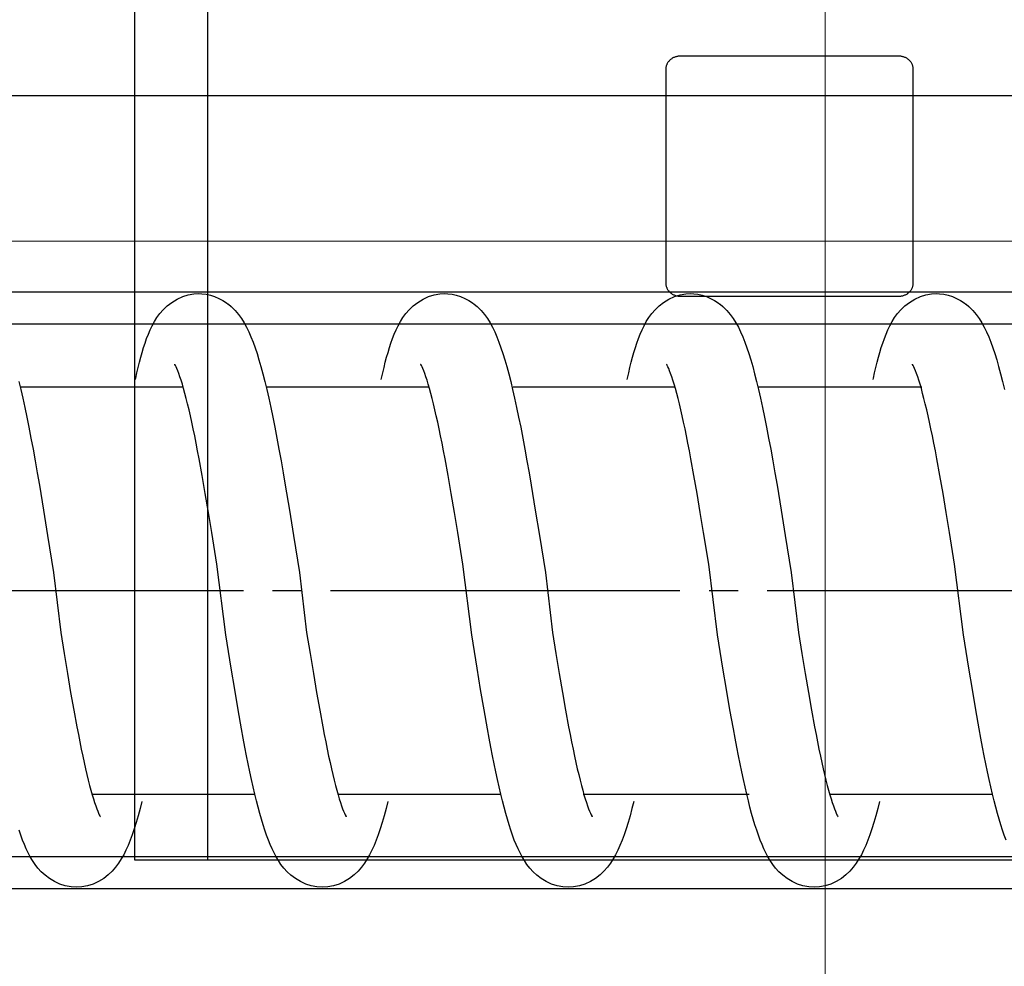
# Model space of a CAD drawing. Header units: millimetres. Extents: x 22865 to 60762, y -18816 to 15611.
# Tile 163 of 256: x 25859.12 to 25862.5, y 9856.27 to 9859.52. Entities that reach past the tile are written whole.
import ezdxf

# ---------------------------------------------------------------- set-up
doc = ezdxf.new("R2010")
doc.units = ezdxf.units.MM
doc.linetypes.add('DOT_CENTER', pattern=[14, 12, -1, 0, -1])
for name, color, linetype in [('1', 7, 'Continuous'), ('bramy przemyslowe', 5, 'Continuous'), ('BRO0010101338_PBL109', 7, 'Continuous'), ('BRO0010102688_PBL26', 7, 'Continuous'), ('Z3067109_AF2_PBL40', 7, 'Continuous')]:
    doc.layers.add(name, color=color, linetype=linetype)
doc.layers.add('projekt', color=6, linetype='Continuous', lineweight=9)
doc.styles.add('1-100', font='simplex.shx', dxfattribs={"width": 0.8, "height": 15})
doc.dimstyles.new('1-100', dxfattribs={"dimscale": 0.5, "dimtxt": 100, "dimasz": 1, "dimexe": 0.18, "dimexo": 0.0625, "dimgap": 5, "dimtad": 1, "dimdec": 1, "dimzin": 0, "dimdsep": 46, "dimtxsty": '1-100', "dimblk1": 'K', "dimblk2": 'K', "dimsah": 1, "dimcen": 0.09, "dimse1": 1, "dimse2": 1, "dimadec": 0, "dimazin": 0, "dimtfac": 1, "dimtdec": 1, "dimtofl": 0, "dimtmove": 0, "dimatfit": 3, "dimldrblk": 'K', "dimfxl": 0, "dimtolj": 1, "dimtzin": 0, "dimarcsym": 0})

# ---------------------------------------------------------------- blocks, each defined once
blk = doc.blocks.new('Federpuffer', base_point=(5695.326, 4642.646))
at = {"color": 2, "linetype": 'Continuous'}
for p, q in [((3643.352, 5963.382), (3643.24, 5963.377)), ((3643.516, 5963.372), (3643.351, 5963.382)), ((3651.799, 5963.382), (3651.687, 5963.377)), ((3651.963, 5963.372), (3651.798, 5963.382)), ((3660.246, 5963.382), (3660.135, 5963.377)), ((3660.41, 5963.372), (3660.245, 5963.382)), ((3668.694, 5963.382), (3668.582, 5963.377)), ((3668.858, 5963.372), (3668.693, 5963.382)), ((3643.711, 5963.337), (3643.516, 5963.372)), ((3643.903, 5963.277), (3643.711, 5963.337)), ((3644.094, 5963.191), (3643.903, 5963.277)), ((3644.275, 5963.081), (3644.094, 5963.191)), ((3644.434, 5962.957), (3644.275, 5963.081)), ((3652.158, 5963.337), (3651.963, 5963.372)), ((3652.35, 5963.277), (3652.158, 5963.337)), ((3652.541, 5963.191), (3652.35, 5963.277)), ((3652.722, 5963.081), (3652.541, 5963.191)), ((3652.881, 5962.957), (3652.722, 5963.081)), ((3660.606, 5963.337), (3660.41, 5963.372)), ((3660.798, 5963.277), (3660.606, 5963.337)), ((3660.988, 5963.191), (3660.798, 5963.277)), ((3661.17, 5963.081), (3660.988, 5963.191)), ((3661.329, 5962.957), (3661.17, 5963.081)), ((3669.053, 5963.337), (3668.858, 5963.372)), ((3669.245, 5963.277), (3669.053, 5963.337)), ((3669.436, 5963.191), (3669.245, 5963.277)), ((3669.617, 5963.081), (3669.436, 5963.191)), ((3669.776, 5962.957), (3669.617, 5963.081)), ((3642.102, 5962.8), (3641.985, 5962.663)), ((3642.237, 5962.933), (3642.102, 5962.8)), ((3642.334, 5963.014), (3642.237, 5962.933)), ((3642.339, 5963.018), (3642.334, 5963.014)), ((3644.569, 5962.828), (3644.434, 5962.957)), ((3644.686, 5962.693), (3644.569, 5962.828)), ((3650.549, 5962.8), (3650.433, 5962.663)), ((3650.685, 5962.933), (3650.549, 5962.8)), ((3650.781, 5963.014), (3650.685, 5962.933)), ((3650.786, 5963.018), (3650.781, 5963.014)), ((3653.016, 5962.828), (3652.881, 5962.957)), ((3653.133, 5962.693), (3653.016, 5962.828)), ((3658.996, 5962.8), (3658.88, 5962.663)), ((3659.132, 5962.933), (3658.996, 5962.8)), ((3659.229, 5963.014), (3659.132, 5962.933)), ((3659.234, 5963.018), (3659.229, 5963.014)), ((3661.464, 5962.828), (3661.329, 5962.957)), ((3661.58, 5962.693), (3661.464, 5962.828)), ((3667.444, 5962.8), (3667.327, 5962.663)), ((3667.579, 5962.933), (3667.444, 5962.8)), ((3667.676, 5963.014), (3667.579, 5962.933)), ((3667.681, 5963.018), (3667.676, 5963.014)), ((3669.911, 5962.828), (3669.776, 5962.957)), ((3670.028, 5962.693), (3669.911, 5962.828)), ((3641.792, 5962.376), (3641.708, 5962.223)), ((3641.884, 5962.523), (3641.792, 5962.376)), ((3641.985, 5962.663), (3641.884, 5962.523)), ((3644.786, 5962.555), (3644.686, 5962.693)), ((3644.873, 5962.418), (3644.786, 5962.555)), ((3644.948, 5962.279), (3644.873, 5962.418)), ((3650.239, 5962.376), (3650.155, 5962.223)), ((3650.331, 5962.523), (3650.239, 5962.376)), ((3650.433, 5962.663), (3650.331, 5962.523)), ((3653.234, 5962.555), (3653.133, 5962.693)), ((3653.32, 5962.418), (3653.234, 5962.555)), ((3653.396, 5962.279), (3653.32, 5962.418)), ((3658.687, 5962.376), (3658.603, 5962.223)), ((3658.778, 5962.523), (3658.687, 5962.376)), ((3658.88, 5962.663), (3658.778, 5962.523)), ((3661.681, 5962.555), (3661.58, 5962.693)), ((3661.767, 5962.418), (3661.681, 5962.555)), ((3661.843, 5962.279), (3661.767, 5962.418)), ((3667.134, 5962.376), (3667.05, 5962.223)), ((3667.226, 5962.523), (3667.134, 5962.376)), ((3667.327, 5962.663), (3667.226, 5962.523)), ((3670.129, 5962.555), (3670.028, 5962.693)), ((3670.215, 5962.418), (3670.129, 5962.555)), ((3670.29, 5962.279), (3670.215, 5962.418)), ((3641.63, 5962.064), (3641.556, 5961.894)), ((3641.708, 5962.223), (3641.63, 5962.064)), ((3645.017, 5962.137), (3644.948, 5962.279)), ((3645.081, 5961.989), (3645.017, 5962.137)), ((3650.078, 5962.064), (3650.004, 5961.894)), ((3650.155, 5962.223), (3650.078, 5962.064)), ((3653.464, 5962.137), (3653.396, 5962.279)), ((3653.528, 5961.989), (3653.464, 5962.137)), ((3658.525, 5962.064), (3658.451, 5961.894)), ((3658.603, 5962.223), (3658.525, 5962.064)), ((3661.912, 5962.137), (3661.843, 5962.279)), ((3661.975, 5961.989), (3661.912, 5962.137)), ((3666.973, 5962.064), (3666.899, 5961.894)), ((3667.05, 5962.223), (3666.973, 5962.064)), ((3670.359, 5962.137), (3670.29, 5962.279)), ((3670.423, 5961.989), (3670.359, 5962.137)), ((3641.485, 5961.714), (3641.416, 5961.522)), ((3641.556, 5961.894), (3641.485, 5961.714)), ((3645.14, 5961.838), (3645.081, 5961.989)), ((3645.195, 5961.683), (3645.14, 5961.838)), ((3649.932, 5961.714), (3649.863, 5961.522)), ((3650.004, 5961.894), (3649.932, 5961.714)), ((3653.587, 5961.838), (3653.528, 5961.989)), ((3653.642, 5961.683), (3653.587, 5961.838)), ((3658.38, 5961.714), (3658.311, 5961.522)), ((3658.451, 5961.894), (3658.38, 5961.714)), ((3662.034, 5961.838), (3661.975, 5961.989)), ((3662.09, 5961.683), (3662.034, 5961.838)), ((3666.827, 5961.714), (3666.758, 5961.522)), ((3666.899, 5961.894), (3666.827, 5961.714)), ((3670.482, 5961.838), (3670.423, 5961.989)), ((3670.537, 5961.683), (3670.482, 5961.838)), ((3641.416, 5961.522), (3641.348, 5961.318)), ((3645.247, 5961.524), (3645.195, 5961.683)), ((3645.296, 5961.361), (3645.247, 5961.524)), ((3645.343, 5961.194), (3645.296, 5961.361)), ((3649.863, 5961.522), (3649.795, 5961.318)), ((3653.694, 5961.524), (3653.642, 5961.683)), ((3653.743, 5961.361), (3653.694, 5961.524)), ((3653.791, 5961.194), (3653.743, 5961.361)), ((3658.311, 5961.522), (3658.243, 5961.318)), ((3662.142, 5961.524), (3662.09, 5961.683)), ((3662.191, 5961.361), (3662.142, 5961.524)), ((3662.238, 5961.194), (3662.191, 5961.361)), ((3666.758, 5961.522), (3666.69, 5961.318)), ((3670.589, 5961.524), (3670.537, 5961.683)), ((3670.638, 5961.361), (3670.589, 5961.524)), ((3670.685, 5961.194), (3670.638, 5961.361)), ((3641.281, 5961.102), (3641.215, 5960.871)), ((3641.348, 5961.318), (3641.281, 5961.102)), ((3645.389, 5961.022), (3645.343, 5961.194)), ((3645.433, 5960.845), (3645.389, 5961.022)), ((3649.728, 5961.102), (3649.662, 5960.871)), ((3649.795, 5961.318), (3649.728, 5961.102)), ((3653.836, 5961.022), (3653.791, 5961.194)), ((3653.88, 5960.845), (3653.836, 5961.022)), ((3658.176, 5961.102), (3658.11, 5960.871)), ((3658.243, 5961.318), (3658.176, 5961.102)), ((3662.284, 5961.022), (3662.238, 5961.194)), ((3662.327, 5960.845), (3662.284, 5961.022)), ((3666.623, 5961.102), (3666.557, 5960.871)), ((3666.69, 5961.318), (3666.623, 5961.102)), ((3670.731, 5961.022), (3670.685, 5961.194)), ((3670.775, 5960.845), (3670.731, 5961.022)), ((3641.215, 5960.871), (3641.148, 5960.626)), ((3644.033, 5960.633), (3644.068, 5960.726)), ((3644.068, 5960.726), (3644.1, 5960.805)), ((3644.1, 5960.805), (3644.129, 5960.868)), ((3644.129, 5960.868), (3644.151, 5960.914)), ((3644.151, 5960.914), (3644.168, 5960.945)), ((3644.168, 5960.945), (3644.177, 5960.96)), ((3644.174, 5960.956), (3644.171, 5960.952)), ((3644.177, 5960.96), (3644.174, 5960.956)), ((3645.475, 5960.664), (3645.433, 5960.845)), ((3649.662, 5960.871), (3649.596, 5960.626)), ((3652.481, 5960.633), (3652.516, 5960.726)), ((3652.516, 5960.726), (3652.548, 5960.805)), ((3652.548, 5960.805), (3652.576, 5960.868)), ((3652.576, 5960.868), (3652.599, 5960.914)), ((3652.599, 5960.914), (3652.615, 5960.945)), ((3652.615, 5960.945), (3652.625, 5960.96)), ((3652.621, 5960.956), (3652.618, 5960.952)), ((3652.625, 5960.96), (3652.621, 5960.956)), ((3653.923, 5960.664), (3653.88, 5960.845)), ((3658.11, 5960.871), (3658.043, 5960.626)), ((3660.928, 5960.633), (3660.963, 5960.726)), ((3660.963, 5960.726), (3660.995, 5960.805)), ((3660.995, 5960.805), (3661.023, 5960.868)), ((3661.023, 5960.868), (3661.046, 5960.914)), ((3661.046, 5960.914), (3661.063, 5960.945)), ((3661.063, 5960.945), (3661.072, 5960.96)), ((3661.069, 5960.956), (3661.066, 5960.952)), ((3661.072, 5960.96), (3661.069, 5960.956)), ((3662.37, 5960.664), (3662.327, 5960.845)), ((3666.557, 5960.871), (3666.491, 5960.626)), ((3669.375, 5960.633), (3669.411, 5960.726)), ((3669.411, 5960.726), (3669.443, 5960.805)), ((3669.443, 5960.805), (3669.471, 5960.868)), ((3669.471, 5960.868), (3669.493, 5960.914)), ((3669.493, 5960.914), (3669.51, 5960.945)), ((3669.51, 5960.945), (3669.519, 5960.96)), ((3669.516, 5960.956), (3669.513, 5960.952)), ((3669.519, 5960.96), (3669.516, 5960.956)), ((3670.817, 5960.664), (3670.775, 5960.845)), ((3641.082, 5960.363), (3641.015, 5960.085)), ((3641.148, 5960.626), (3641.082, 5960.363)), ((3643.913, 5960.265), (3643.955, 5960.402)), ((3643.955, 5960.402), (3643.995, 5960.524)), ((3643.995, 5960.524), (3644.033, 5960.633)), ((3645.517, 5960.477), (3645.475, 5960.664)), ((3645.526, 5960.432), (3645.517, 5960.477)), ((3649.529, 5960.363), (3649.462, 5960.085)), ((3649.596, 5960.626), (3649.529, 5960.363)), ((3652.36, 5960.265), (3652.402, 5960.402)), ((3652.402, 5960.402), (3652.443, 5960.524)), ((3652.443, 5960.524), (3652.481, 5960.633)), ((3653.964, 5960.477), (3653.923, 5960.664)), ((3653.974, 5960.432), (3653.964, 5960.477)), ((3657.977, 5960.363), (3657.909, 5960.085)), ((3658.043, 5960.626), (3657.977, 5960.363)), ((3660.808, 5960.265), (3660.85, 5960.402)), ((3660.85, 5960.402), (3660.89, 5960.524)), ((3660.89, 5960.524), (3660.928, 5960.633)), ((3662.411, 5960.477), (3662.37, 5960.664)), ((3662.421, 5960.432), (3662.411, 5960.477)), ((3666.424, 5960.363), (3666.357, 5960.085)), ((3666.491, 5960.626), (3666.424, 5960.363)), ((3669.255, 5960.265), (3669.297, 5960.402)), ((3669.297, 5960.402), (3669.337, 5960.524)), ((3669.337, 5960.524), (3669.375, 5960.633)), ((3670.859, 5960.477), (3670.817, 5960.664)), ((3670.868, 5960.432), (3670.859, 5960.477)), ((3674.871, 5960.363), (3674.804, 5960.085)), ((3643.825, 5959.952), (3643.869, 5960.115)), ((3649.465, 5960.182), (3643.857, 5960.182)), ((3643.869, 5960.115), (3643.913, 5960.265)), ((3649.462, 5960.085), (3649.394, 5959.788)), ((3652.272, 5959.952), (3652.317, 5960.115)), ((3652.317, 5960.115), (3652.36, 5960.265)), ((3657.89, 5960.182), (3652.321, 5960.182)), ((3657.909, 5960.085), (3657.842, 5959.788)), ((3660.719, 5959.952), (3660.764, 5960.115)), ((3660.764, 5960.115), (3660.808, 5960.265)), ((3666.375, 5960.182), (3660.779, 5960.182)), ((3666.357, 5960.085), (3666.289, 5959.788)), ((3669.167, 5959.952), (3669.212, 5960.115)), ((3669.212, 5960.115), (3669.255, 5960.265)), ((3674.818, 5960.182), (3669.222, 5960.182)), ((3674.804, 5960.085), (3674.736, 5959.788)), ((3643.732, 5959.59), (3643.779, 5959.777)), ((3643.779, 5959.777), (3643.825, 5959.952)), ((3649.394, 5959.788), (3649.326, 5959.472)), ((3652.18, 5959.59), (3652.226, 5959.777)), ((3652.226, 5959.777), (3652.272, 5959.952)), ((3657.842, 5959.788), (3657.773, 5959.472)), ((3660.627, 5959.59), (3660.674, 5959.777)), ((3660.674, 5959.777), (3660.719, 5959.952)), ((3666.289, 5959.788), (3666.22, 5959.472)), ((3669.074, 5959.59), (3669.121, 5959.777)), ((3669.121, 5959.777), (3669.167, 5959.952)), ((3674.736, 5959.788), (3674.668, 5959.472)), ((3643.637, 5959.182), (3643.685, 5959.392)), ((3643.685, 5959.392), (3643.732, 5959.59)), ((3649.326, 5959.472), (3649.256, 5959.138)), ((3652.084, 5959.182), (3652.132, 5959.392)), ((3652.132, 5959.392), (3652.18, 5959.59)), ((3657.773, 5959.472), (3657.703, 5959.138)), ((3660.532, 5959.182), (3660.58, 5959.392)), ((3660.58, 5959.392), (3660.627, 5959.59)), ((3666.22, 5959.472), (3666.151, 5959.138)), ((3668.979, 5959.182), (3669.027, 5959.392)), ((3669.027, 5959.392), (3669.074, 5959.59)), ((3674.668, 5959.472), (3674.598, 5959.138)), ((3643.588, 5958.962), (3643.637, 5959.182)), ((3649.256, 5959.138), (3649.186, 5958.787)), ((3652.036, 5958.962), (3652.084, 5959.182)), ((3657.703, 5959.138), (3657.633, 5958.787)), ((3660.483, 5958.962), (3660.532, 5959.182)), ((3666.151, 5959.138), (3666.08, 5958.787)), ((3668.93, 5958.962), (3668.979, 5959.182)), ((3674.598, 5959.138), (3674.528, 5958.787)), ((3643.489, 5958.489), (3643.539, 5958.731)), ((3643.489, 5958.489), (3643.539, 5958.731)), ((3643.539, 5958.731), (3643.588, 5958.962)), ((3649.186, 5958.787), (3649.115, 5958.418)), ((3649.186, 5958.787), (3649.115, 5958.418)), ((3651.937, 5958.489), (3651.986, 5958.731)), ((3651.937, 5958.489), (3651.986, 5958.731)), ((3651.986, 5958.731), (3652.036, 5958.962)), ((3657.633, 5958.787), (3657.562, 5958.418)), ((3657.633, 5958.787), (3657.562, 5958.418)), ((3660.384, 5958.489), (3660.434, 5958.731)), ((3660.384, 5958.489), (3660.434, 5958.731)), ((3660.434, 5958.731), (3660.483, 5958.962)), ((3666.08, 5958.787), (3666.009, 5958.418)), ((3666.08, 5958.787), (3666.009, 5958.418)), ((3668.831, 5958.489), (3668.881, 5958.731)), ((3668.831, 5958.489), (3668.881, 5958.731)), ((3668.881, 5958.731), (3668.93, 5958.962)), ((3674.528, 5958.787), (3674.457, 5958.418)), ((3674.528, 5958.787), (3674.457, 5958.418)), ((3643.439, 5958.237), (3643.489, 5958.489)), ((3643.439, 5958.237), (3643.489, 5958.489)), ((3649.115, 5958.418), (3649.043, 5958.032)), ((3649.115, 5958.418), (3649.043, 5958.032)), ((3651.886, 5958.237), (3651.937, 5958.489)), ((3651.886, 5958.237), (3651.937, 5958.489)), ((3657.562, 5958.418), (3657.49, 5958.032)), ((3657.562, 5958.418), (3657.49, 5958.032)), ((3660.334, 5958.237), (3660.384, 5958.489)), ((3660.334, 5958.237), (3660.384, 5958.489)), ((3666.009, 5958.418), (3665.937, 5958.032)), ((3666.009, 5958.418), (3665.937, 5958.032)), ((3668.781, 5958.237), (3668.831, 5958.489)), ((3668.781, 5958.237), (3668.831, 5958.489)), ((3674.457, 5958.418), (3674.385, 5958.032)), ((3674.457, 5958.418), (3674.385, 5958.032)), ((3643.336, 5957.702), (3643.388, 5957.974)), ((3643.336, 5957.702), (3643.388, 5957.974)), ((3643.388, 5957.974), (3643.439, 5958.237)), ((3643.388, 5957.974), (3643.439, 5958.237)), ((3649.043, 5958.032), (3648.971, 5957.634)), ((3649.043, 5958.032), (3648.971, 5957.634)), ((3651.784, 5957.702), (3651.835, 5957.974)), ((3651.784, 5957.702), (3651.835, 5957.974)), ((3651.835, 5957.974), (3651.886, 5958.237)), ((3651.835, 5957.974), (3651.886, 5958.237)), ((3657.49, 5958.032), (3657.418, 5957.634)), ((3657.49, 5958.032), (3657.418, 5957.634)), ((3660.231, 5957.702), (3660.283, 5957.974)), ((3660.231, 5957.702), (3660.283, 5957.974)), ((3660.283, 5957.974), (3660.334, 5958.237)), ((3660.283, 5957.974), (3660.334, 5958.237)), ((3665.937, 5958.032), (3665.865, 5957.634)), ((3665.937, 5958.032), (3665.865, 5957.634)), ((3668.679, 5957.702), (3668.73, 5957.974)), ((3668.679, 5957.702), (3668.73, 5957.974)), ((3668.73, 5957.974), (3668.781, 5958.237)), ((3668.73, 5957.974), (3668.781, 5958.237)), ((3674.385, 5958.032), (3674.313, 5957.634)), ((3674.385, 5958.032), (3674.313, 5957.634)), ((3643.232, 5957.127), (3643.336, 5957.702)), ((3648.971, 5957.634), (3648.899, 5957.223)), ((3651.679, 5957.127), (3651.784, 5957.702)), ((3657.418, 5957.634), (3657.346, 5957.223)), ((3660.126, 5957.127), (3660.231, 5957.702)), ((3665.865, 5957.634), (3665.793, 5957.223)), ((3668.574, 5957.127), (3668.679, 5957.702)), ((3674.313, 5957.634), (3674.241, 5957.223)), ((3643.124, 5956.514), (3643.232, 5957.127)), ((3648.899, 5957.223), (3648.826, 5956.802)), ((3651.572, 5956.514), (3651.679, 5957.127)), ((3657.346, 5957.223), (3657.274, 5956.802)), ((3660.019, 5956.514), (3660.126, 5957.127)), ((3665.793, 5957.223), (3665.721, 5956.802)), ((3668.467, 5956.514), (3668.574, 5957.127)), ((3674.241, 5957.223), (3674.168, 5956.802)), ((3648.826, 5956.802), (3648.683, 5955.941)), ((3657.274, 5956.802), (3657.13, 5955.941)), ((3665.721, 5956.802), (3665.578, 5955.941)), ((3674.168, 5956.802), (3674.025, 5955.941)), ((3643.015, 5955.864), (3643.124, 5956.514)), ((3651.462, 5955.864), (3651.572, 5956.514)), ((3659.909, 5955.864), (3660.019, 5956.514)), ((3668.357, 5955.864), (3668.467, 5956.514)), ((3648.683, 5955.941), (3648.542, 5955.07)), ((3657.13, 5955.941), (3656.989, 5955.07)), ((3665.578, 5955.941), (3665.436, 5955.07)), ((3674.025, 5955.941), (3673.884, 5955.07)), ((3642.902, 5955.178), (3643.015, 5955.864)), ((3651.349, 5955.178), (3651.462, 5955.864)), ((3659.797, 5955.178), (3659.909, 5955.864)), ((3668.244, 5955.178), (3668.357, 5955.864)), ((3642.727, 5954.089), (3642.902, 5955.178)), ((3651.174, 5954.089), (3651.349, 5955.178)), ((3659.622, 5954.089), (3659.797, 5955.178)), ((3668.069, 5954.089), (3668.244, 5955.178)), ((3642.421, 5951.655), (3642.727, 5954.089)), ((3650.868, 5951.655), (3651.174, 5954.089)), ((3659.316, 5951.655), (3659.622, 5954.089)), ((3667.763, 5951.655), (3668.069, 5954.089)), ((3642.236, 5950.511), (3642.421, 5951.655)), ((3648.091, 5951.732), (3647.975, 5951.012)), ((3650.684, 5950.511), (3650.868, 5951.655)), ((3656.538, 5951.732), (3656.422, 5951.012)), ((3659.131, 5950.511), (3659.316, 5951.655)), ((3664.986, 5951.732), (3664.869, 5951.012)), ((3667.579, 5950.511), (3667.763, 5951.655)), ((3673.433, 5951.732), (3673.317, 5951.012)), ((3647.975, 5951.012), (3647.861, 5950.326)), ((3656.422, 5951.012), (3656.309, 5950.326)), ((3664.869, 5951.012), (3664.756, 5950.326)), ((3673.317, 5951.012), (3673.203, 5950.326)), ((3642.116, 5949.781), (3642.236, 5950.511)), ((3647.861, 5950.326), (3647.751, 5949.678)), ((3650.563, 5949.781), (3650.684, 5950.511)), ((3656.309, 5950.326), (3656.198, 5949.678)), ((3659.01, 5949.781), (3659.131, 5950.511)), ((3664.756, 5950.326), (3664.646, 5949.678)), ((3667.458, 5949.781), (3667.579, 5950.511)), ((3673.203, 5950.326), (3673.093, 5949.678)), ((3641.997, 5949.084), (3642.116, 5949.781)), ((3647.751, 5949.678), (3647.643, 5949.069)), ((3650.444, 5949.084), (3650.563, 5949.781)), ((3656.198, 5949.678), (3656.091, 5949.069)), ((3658.891, 5949.084), (3659.01, 5949.781)), ((3664.646, 5949.678), (3664.538, 5949.069)), ((3667.339, 5949.084), (3667.458, 5949.781)), ((3673.093, 5949.678), (3672.985, 5949.069)), ((3641.879, 5948.423), (3641.997, 5949.084)), ((3647.643, 5949.069), (3647.538, 5948.501)), ((3650.326, 5948.423), (3650.444, 5949.084)), ((3656.091, 5949.069), (3655.986, 5948.501)), ((3658.774, 5948.423), (3658.891, 5949.084)), ((3664.538, 5949.069), (3664.433, 5948.501)), ((3667.221, 5948.423), (3667.339, 5949.084)), ((3672.985, 5949.069), (3672.881, 5948.501)), ((3647.538, 5948.501), (3647.487, 5948.233)), ((3655.986, 5948.501), (3655.934, 5948.233)), ((3664.433, 5948.501), (3664.382, 5948.233)), ((3672.881, 5948.501), (3672.829, 5948.233)), ((3641.821, 5948.107), (3641.879, 5948.423)), ((3647.487, 5948.233), (3647.436, 5947.976)), ((3650.268, 5948.107), (3650.326, 5948.423)), ((3655.934, 5948.233), (3655.884, 5947.976)), ((3658.716, 5948.107), (3658.774, 5948.423)), ((3664.382, 5948.233), (3664.331, 5947.976)), ((3667.163, 5948.107), (3667.221, 5948.423)), ((3672.829, 5948.233), (3672.778, 5947.976)), ((3641.763, 5947.801), (3641.821, 5948.107)), ((3647.436, 5947.976), (3647.386, 5947.729)), ((3650.21, 5947.801), (3650.268, 5948.107)), ((3655.884, 5947.976), (3655.833, 5947.729)), ((3658.658, 5947.801), (3658.716, 5948.107)), ((3664.331, 5947.976), (3664.281, 5947.729)), ((3667.105, 5947.801), (3667.163, 5948.107)), ((3672.778, 5947.976), (3672.728, 5947.729)), ((3641.648, 5947.22), (3641.705, 5947.505)), ((3641.705, 5947.505), (3641.763, 5947.801)), ((3647.337, 5947.493), (3647.288, 5947.269)), ((3647.386, 5947.729), (3647.337, 5947.493)), ((3650.096, 5947.22), (3650.153, 5947.505)), ((3650.153, 5947.505), (3650.21, 5947.801)), ((3655.784, 5947.493), (3655.735, 5947.269)), ((3655.833, 5947.729), (3655.784, 5947.493)), ((3658.543, 5947.22), (3658.6, 5947.505)), ((3658.6, 5947.505), (3658.658, 5947.801)), ((3664.231, 5947.493), (3664.183, 5947.269)), ((3664.281, 5947.729), (3664.231, 5947.493)), ((3666.99, 5947.22), (3667.048, 5947.505)), ((3667.048, 5947.505), (3667.105, 5947.801)), ((3672.679, 5947.493), (3672.63, 5947.269)), ((3672.728, 5947.729), (3672.679, 5947.493)), ((3641.591, 5946.946), (3641.648, 5947.22)), ((3647.288, 5947.269), (3647.24, 5947.055)), ((3650.039, 5946.946), (3650.096, 5947.22)), ((3655.735, 5947.269), (3655.687, 5947.055)), ((3658.486, 5946.946), (3658.543, 5947.22)), ((3664.183, 5947.269), (3664.134, 5947.055)), ((3666.933, 5946.946), (3666.99, 5947.22)), ((3672.63, 5947.269), (3672.582, 5947.055)), ((3641.534, 5946.682), (3641.591, 5946.946)), ((3647.192, 5946.853), (3647.146, 5946.663)), ((3647.24, 5947.055), (3647.192, 5946.853)), ((3649.982, 5946.682), (3650.039, 5946.946)), ((3655.64, 5946.853), (3655.593, 5946.663)), ((3655.687, 5947.055), (3655.64, 5946.853)), ((3658.429, 5946.682), (3658.486, 5946.946)), ((3664.087, 5946.853), (3664.041, 5946.663)), ((3664.134, 5947.055), (3664.087, 5946.853)), ((3666.877, 5946.682), (3666.933, 5946.946)), ((3672.535, 5946.853), (3672.488, 5946.663)), ((3672.582, 5947.055), (3672.535, 5946.853)), ((3641.478, 5946.429), (3641.534, 5946.682)), ((3647.1, 5946.484), (3647.055, 5946.318)), ((3647.146, 5946.663), (3647.1, 5946.484)), ((3649.925, 5946.429), (3649.982, 5946.682)), ((3655.547, 5946.484), (3655.503, 5946.318)), ((3655.593, 5946.663), (3655.547, 5946.484)), ((3658.373, 5946.429), (3658.429, 5946.682)), ((3663.995, 5946.484), (3663.95, 5946.318)), ((3664.041, 5946.663), (3663.995, 5946.484)), ((3666.82, 5946.429), (3666.877, 5946.682)), ((3672.442, 5946.484), (3672.398, 5946.318)), ((3672.488, 5946.663), (3672.442, 5946.484)), ((3641.365, 5945.955), (3641.421, 5946.187)), ((3641.421, 5946.187), (3641.478, 5946.429)), ((3647.023, 5946.182), (3641.427, 5946.182)), ((3647.012, 5946.164), (3646.97, 5946.024)), ((3647.055, 5946.318), (3647.012, 5946.164)), ((3655.482, 5946.182), (3649.787, 5946.182)), ((3649.812, 5945.955), (3649.869, 5946.187)), ((3649.869, 5946.187), (3649.925, 5946.429)), ((3655.459, 5946.164), (3655.417, 5946.024)), ((3655.503, 5946.318), (3655.459, 5946.164)), ((3658.26, 5945.955), (3658.316, 5946.187)), ((3658.316, 5946.187), (3658.373, 5946.429)), ((3663.914, 5946.182), (3658.322, 5946.182)), ((3663.907, 5946.164), (3663.865, 5946.024)), ((3663.95, 5946.318), (3663.907, 5946.164)), ((3666.707, 5945.955), (3666.764, 5946.187)), ((3666.764, 5946.187), (3666.82, 5946.429)), ((3672.37, 5946.182), (3666.775, 5946.182)), ((3672.354, 5946.164), (3672.312, 5946.024)), ((3672.398, 5946.318), (3672.354, 5946.164)), ((3641.308, 5945.734), (3641.365, 5945.955)), ((3646.929, 5945.897), (3646.891, 5945.783)), ((3646.97, 5946.024), (3646.929, 5945.897)), ((3649.756, 5945.734), (3649.812, 5945.955)), ((3655.377, 5945.897), (3655.339, 5945.783)), ((3655.417, 5946.024), (3655.377, 5945.897)), ((3658.203, 5945.734), (3658.26, 5945.955)), ((3663.824, 5945.897), (3663.786, 5945.783)), ((3663.865, 5946.024), (3663.824, 5945.897)), ((3666.651, 5945.734), (3666.707, 5945.955)), ((3672.272, 5945.897), (3672.233, 5945.783)), ((3672.312, 5946.024), (3672.272, 5945.897)), ((3641.194, 5945.321), (3641.252, 5945.523)), ((3641.252, 5945.523), (3641.308, 5945.734)), ((3646.767, 5945.474), (3646.747, 5945.435)), ((3646.792, 5945.529), (3646.767, 5945.474)), ((3646.822, 5945.599), (3646.792, 5945.529)), ((3646.855, 5945.684), (3646.822, 5945.599)), ((3646.891, 5945.783), (3646.855, 5945.684)), ((3649.642, 5945.321), (3649.699, 5945.523)), ((3649.699, 5945.523), (3649.756, 5945.734)), ((3655.214, 5945.474), (3655.194, 5945.435)), ((3655.24, 5945.529), (3655.214, 5945.474)), ((3655.269, 5945.599), (3655.24, 5945.529)), ((3655.302, 5945.684), (3655.269, 5945.599)), ((3655.339, 5945.783), (3655.302, 5945.684)), ((3658.089, 5945.321), (3658.146, 5945.523)), ((3658.146, 5945.523), (3658.203, 5945.734)), ((3663.661, 5945.474), (3663.642, 5945.435)), ((3663.687, 5945.529), (3663.661, 5945.474)), ((3663.717, 5945.599), (3663.687, 5945.529)), ((3663.75, 5945.684), (3663.717, 5945.599)), ((3663.786, 5945.783), (3663.75, 5945.684)), ((3666.537, 5945.321), (3666.594, 5945.523)), ((3666.594, 5945.523), (3666.651, 5945.734)), ((3672.109, 5945.474), (3672.089, 5945.435)), ((3672.135, 5945.529), (3672.109, 5945.474)), ((3672.164, 5945.599), (3672.135, 5945.529)), ((3672.197, 5945.684), (3672.164, 5945.599)), ((3672.233, 5945.783), (3672.197, 5945.684)), ((3641.078, 5944.946), (3641.137, 5945.129)), ((3641.137, 5945.129), (3641.194, 5945.321)), ((3646.728, 5945.402), (3646.735, 5945.412)), ((3646.733, 5945.411), (3646.728, 5945.402)), ((3646.747, 5945.435), (3646.733, 5945.411)), ((3646.735, 5945.412), (3646.742, 5945.42)), ((3649.525, 5944.946), (3649.584, 5945.129)), ((3649.584, 5945.129), (3649.642, 5945.321)), ((3655.175, 5945.402), (3655.183, 5945.412)), ((3655.181, 5945.411), (3655.175, 5945.402)), ((3655.194, 5945.435), (3655.181, 5945.411)), ((3655.183, 5945.412), (3655.189, 5945.42)), ((3657.973, 5944.946), (3658.031, 5945.129)), ((3658.031, 5945.129), (3658.089, 5945.321)), ((3663.623, 5945.402), (3663.63, 5945.412)), ((3663.628, 5945.411), (3663.623, 5945.402)), ((3663.642, 5945.435), (3663.628, 5945.411)), ((3663.63, 5945.412), (3663.637, 5945.42)), ((3666.42, 5944.946), (3666.479, 5945.129)), ((3666.479, 5945.129), (3666.537, 5945.321)), ((3672.07, 5945.402), (3672.078, 5945.412)), ((3672.076, 5945.411), (3672.07, 5945.402)), ((3672.089, 5945.435), (3672.076, 5945.411)), ((3672.078, 5945.412), (3672.084, 5945.42)), ((3641.018, 5944.772), (3641.078, 5944.946)), ((3649.465, 5944.772), (3649.525, 5944.946)), ((3657.913, 5944.772), (3657.973, 5944.946)), ((3666.36, 5944.772), (3666.42, 5944.946)), ((3674.808, 5944.772), (3674.867, 5944.946)), ((3640.957, 5944.607), (3641.018, 5944.772)), ((3649.277, 5944.303), (3649.341, 5944.451)), ((3649.341, 5944.451), (3649.404, 5944.607)), ((3649.404, 5944.607), (3649.465, 5944.772)), ((3657.724, 5944.303), (3657.789, 5944.451)), ((3657.789, 5944.451), (3657.852, 5944.607)), ((3657.852, 5944.607), (3657.913, 5944.772)), ((3666.171, 5944.303), (3666.236, 5944.451)), ((3666.236, 5944.451), (3666.299, 5944.607)), ((3666.299, 5944.607), (3666.36, 5944.772)), ((3674.619, 5944.303), (3674.684, 5944.451)), ((3674.684, 5944.451), (3674.746, 5944.607)), ((3674.746, 5944.607), (3674.808, 5944.772)), ((3649.137, 5944.027), (3649.208, 5944.161)), ((3649.208, 5944.161), (3649.277, 5944.303)), ((3657.584, 5944.027), (3657.656, 5944.161)), ((3657.656, 5944.161), (3657.724, 5944.303)), ((3666.031, 5944.027), (3666.103, 5944.161)), ((3666.103, 5944.161), (3666.171, 5944.303)), ((3674.479, 5944.027), (3674.551, 5944.161)), ((3674.551, 5944.161), (3674.619, 5944.303)), ((3648.874, 5943.642), (3648.973, 5943.77)), ((3648.973, 5943.77), (3649.06, 5943.898)), ((3649.06, 5943.898), (3649.137, 5944.027)), ((3657.321, 5943.642), (3657.421, 5943.77)), ((3657.421, 5943.77), (3657.507, 5943.898)), ((3657.507, 5943.898), (3657.584, 5944.027)), ((3665.769, 5943.642), (3665.868, 5943.77)), ((3665.868, 5943.77), (3665.955, 5943.898)), ((3665.955, 5943.898), (3666.031, 5944.027)), ((3674.216, 5943.642), (3674.316, 5943.77)), ((3674.316, 5943.77), (3674.402, 5943.898)), ((3674.402, 5943.898), (3674.479, 5944.027)), ((3648.63, 5943.396), (3648.76, 5943.517)), ((3648.76, 5943.517), (3648.874, 5943.642)), ((3657.077, 5943.396), (3657.207, 5943.517)), ((3657.207, 5943.517), (3657.321, 5943.642)), ((3665.524, 5943.396), (3665.655, 5943.517)), ((3665.655, 5943.517), (3665.769, 5943.642)), ((3673.972, 5943.396), (3674.102, 5943.517)), ((3674.102, 5943.517), (3674.216, 5943.642)), ((3647.935, 5943.031), (3648.123, 5943.092)), ((3648.123, 5943.092), (3648.306, 5943.176)), ((3648.306, 5943.176), (3648.478, 5943.281)), ((3648.478, 5943.281), (3648.63, 5943.396)), ((3656.382, 5943.031), (3656.571, 5943.092)), ((3656.571, 5943.092), (3656.754, 5943.176)), ((3656.754, 5943.176), (3656.925, 5943.281)), ((3656.925, 5943.281), (3657.077, 5943.396)), ((3664.829, 5943.031), (3665.018, 5943.092)), ((3665.018, 5943.092), (3665.201, 5943.176)), ((3665.201, 5943.176), (3665.373, 5943.281)), ((3665.373, 5943.281), (3665.524, 5943.396)), ((3673.277, 5943.031), (3673.466, 5943.092)), ((3673.466, 5943.092), (3673.649, 5943.176)), ((3673.649, 5943.176), (3673.82, 5943.281)), ((3673.82, 5943.281), (3673.972, 5943.396)), ((3647.553, 5942.982), (3647.738, 5942.993)), ((3647.738, 5942.993), (3647.935, 5943.031)), ((3656, 5942.982), (3656.186, 5942.993)), ((3656.186, 5942.993), (3656.382, 5943.031)), ((3664.448, 5942.982), (3664.633, 5942.993)), ((3664.633, 5942.993), (3664.829, 5943.031)), ((3672.895, 5942.982), (3673.081, 5942.993)), ((3673.081, 5942.993), (3673.277, 5943.031))]:
    blk.add_line(p, q, dxfattribs=at)
for points in [[(3643.24, 5963.377), (3643.095, 5963.359), (3642.95, 5963.327), (3642.804, 5963.279), (3642.66, 5963.217), (3642.524, 5963.144), (3642.398, 5963.062), (3642.339, 5963.018)], [(3651.687, 5963.377), (3651.543, 5963.359), (3651.398, 5963.327), (3651.252, 5963.279), (3651.107, 5963.217), (3650.971, 5963.144), (3650.846, 5963.062), (3650.786, 5963.018)], [(3660.135, 5963.377), (3659.99, 5963.359), (3659.845, 5963.327), (3659.699, 5963.279), (3659.555, 5963.217), (3659.419, 5963.144), (3659.293, 5963.062), (3659.234, 5963.018)], [(3668.582, 5963.377), (3668.438, 5963.359), (3668.293, 5963.327), (3668.146, 5963.279), (3668.002, 5963.217), (3667.866, 5963.144), (3667.74, 5963.062), (3667.681, 5963.018)], [(3648.542, 5955.07), (3648.339, 5953.793), (3648.091, 5951.732)], [(3656.989, 5955.07), (3656.786, 5953.793), (3656.538, 5951.732)], [(3665.436, 5955.07), (3665.234, 5953.793), (3664.986, 5951.732)], [(3673.884, 5955.07), (3673.681, 5953.793), (3673.433, 5951.732)], [(3645.301, 5945.932), (3645.362, 5945.691), (3645.43, 5945.443), (3645.498, 5945.21), (3645.566, 5944.993), (3645.635, 5944.79), (3645.705, 5944.6), (3645.777, 5944.424), (3645.851, 5944.257), (3645.929, 5944.102), (3646.012, 5943.955), (3646.103, 5943.813), (3646.207, 5943.673), (3646.326, 5943.538), (3646.46, 5943.41), (3646.616, 5943.289), (3646.791, 5943.181), (3646.978, 5943.094), (3647.169, 5943.032), (3647.367, 5942.993), (3647.554, 5942.982)], [(3653.748, 5945.932), (3653.81, 5945.691), (3653.877, 5945.443), (3653.945, 5945.21), (3654.013, 5944.993), (3654.082, 5944.79), (3654.152, 5944.6), (3654.224, 5944.424), (3654.299, 5944.257), (3654.376, 5944.102), (3654.459, 5943.955), (3654.551, 5943.813), (3654.655, 5943.673), (3654.773, 5943.538), (3654.907, 5943.41), (3655.063, 5943.289), (3655.239, 5943.181), (3655.425, 5943.094), (3655.617, 5943.032), (3655.815, 5942.993), (3656.001, 5942.982)], [(3662.195, 5945.932), (3662.257, 5945.691), (3662.325, 5945.443), (3662.393, 5945.21), (3662.461, 5944.993), (3662.53, 5944.79), (3662.6, 5944.6), (3662.671, 5944.424), (3662.746, 5944.257), (3662.824, 5944.102), (3662.906, 5943.955), (3662.998, 5943.813), (3663.102, 5943.673), (3663.22, 5943.538), (3663.355, 5943.41), (3663.51, 5943.289), (3663.686, 5943.181), (3663.873, 5943.094), (3664.064, 5943.032), (3664.262, 5942.993), (3664.448, 5942.982)], [(3670.643, 5945.932), (3670.704, 5945.691), (3670.772, 5945.443), (3670.84, 5945.21), (3670.908, 5944.993), (3670.977, 5944.79), (3671.047, 5944.6), (3671.119, 5944.424), (3671.193, 5944.257), (3671.271, 5944.102), (3671.354, 5943.955), (3671.445, 5943.813), (3671.55, 5943.673), (3671.668, 5943.538), (3671.802, 5943.41), (3671.958, 5943.289), (3672.134, 5943.181), (3672.32, 5943.094), (3672.512, 5943.032), (3672.71, 5942.993), (3672.896, 5942.982)]]:
    blk.add_lwpolyline(points, dxfattribs=at)
at = {"layer": '1', "color": 2, "linetype": 'DOT_CENTER'}
blk.add_line((3889.161, 5953.182), (3441.399, 5953.182), dxfattribs=at)
blk = doc.blocks.new('Federpuffer_kurz', base_point=(-138.118, 6771.403))
at = {"layer": '1'}
blk.add_blockref('Federpuffer', (5695.326, 4642.646), dxfattribs=at)
blk = doc.blocks.new('TOP__9', base_point=(5361.164, 5382.834))
blk.add_blockref('Federpuffer_kurz', (1975.19, 5327.334))
blk = doc.blocks.new('BRO0010101338_PBL109', base_point=(110.745, -703.859))
at = {"layer": 'BRO0010101338_PBL109', "color": 2, "linetype": 'Continuous'}
for p, q in [((4215.306, 5963.443), (3461.646, 5963.443)), ((4215.306, 5962.343), (3461.646, 5962.343)), ((4215.306, 5944.043), (3461.646, 5944.043)), ((4215.306, 5942.943), (3461.646, 5942.943))]:
    blk.add_line(p, q, dxfattribs=at)
blk = doc.blocks.new('TOP__10', base_point=(-2780.136, -2516.234))
blk.add_blockref('TOP__9', (5361.164, 5382.834))
at = {"layer": 'BRO0010101338_PBL109'}
blk.add_blockref('BRO0010101338_PBL109', (2224.053, -2147.929), dxfattribs=at)
blk = doc.blocks.new('Abhängung_BRO0010102703_ABL25__13', base_point=(4102.531, 4250.113))
at = {"layer": 'BRO0010102688_PBL26', "color": 2, "linetype": 'Continuous'}
for p, q in [((6781.704, 5759.554), (6781.704, 5499.861)), ((6784.204, 5759.554), (6784.204, 5499.861)), ((6757.954, 5527.471), (6765.454, 5527.471)), ((6757.454, 5519.667), (6757.454, 5527.026)), ((6765.954, 5527.026), (6765.954, 5519.667)), ((6765.454, 5519.222), (6757.954, 5519.222)), ((6784.204, 5499.861), (6740.704, 5499.861))]:
    blk.add_line(p, q, dxfattribs=at)
for points in [[(6757.454, 5527.026), (6757.456, 5527.07), (6757.464, 5527.113), (6757.476, 5527.156), (6757.492, 5527.197), (6757.513, 5527.236), (6757.538, 5527.274), (6757.568, 5527.309), (6757.6, 5527.341), (6757.637, 5527.371), (6757.676, 5527.396), (6757.718, 5527.419), (6757.763, 5527.438), (6757.809, 5527.452), (6757.856, 5527.463), (6757.905, 5527.469), (6757.954, 5527.471)], [(6765.454, 5527.471), (6765.503, 5527.469), (6765.551, 5527.463), (6765.599, 5527.452), (6765.645, 5527.438), (6765.689, 5527.419), (6765.732, 5527.396), (6765.771, 5527.371), (6765.808, 5527.341), (6765.84, 5527.309), (6765.87, 5527.274), (6765.895, 5527.236), (6765.916, 5527.197), (6765.932, 5527.156), (6765.944, 5527.113), (6765.952, 5527.07), (6765.954, 5527.026)], [(6757.954, 5519.222), (6757.905, 5519.224), (6757.856, 5519.23), (6757.809, 5519.241), (6757.763, 5519.256), (6757.718, 5519.274), (6757.676, 5519.297), (6757.637, 5519.323), (6757.6, 5519.352), (6757.568, 5519.384), (6757.538, 5519.42), (6757.513, 5519.457), (6757.492, 5519.497), (6757.476, 5519.537), (6757.464, 5519.58), (6757.456, 5519.623), (6757.454, 5519.667)], [(6765.954, 5519.667), (6765.952, 5519.623), (6765.944, 5519.58), (6765.932, 5519.537), (6765.916, 5519.497), (6765.895, 5519.457), (6765.87, 5519.42), (6765.84, 5519.384), (6765.808, 5519.352), (6765.771, 5519.323), (6765.732, 5519.297), (6765.689, 5519.274), (6765.645, 5519.256), (6765.599, 5519.241), (6765.551, 5519.23), (6765.503, 5519.224), (6765.454, 5519.222)]]:
    blk.add_spline(points, degree=3, dxfattribs=at)
blk = doc.blocks.new('Unten_Z3067109_AF2_PBL40_', base_point=(3595.399, 4267.113))
at = {"layer": 'Z3067109_AF2_PBL40', "color": 2, "linetype": 'Continuous'}
blk.add_line((7051.454, 5526.113), (3809.059, 5526.113), dxfattribs=at)
blk = doc.blocks.new('Waagerechte_Laufschiene', base_point=(2981.74, 4152.326))
at = {"layer": '1'}
blk.add_blockref('Unten_Z3067109_AF2_PBL40_', (3595.399, 4267.113), dxfattribs=at)
blk = doc.blocks.new('brama przekroj h400cm')
at = {"xscale": -1}
blk.add_blockref('TOP__10', (27686.889, 13617.803), dxfattribs=at)
at = {"layer": '1', "xscale": -1}
for name, p in [('Abhängung_BRO0010102703_ABL25__13', (21804.221, 19384.15)), ('Waagerechte_Laufschiene', (22925.012, 19286.364))]:
    blk.add_blockref(name, p, dxfattribs=at)
blk = doc.blocks.new('K')
for p, q in [((0, -19.1141), (0, 19.1141)), ((-19.1141, 0), (19.1141, 0))]:
    blk.add_line(p, q)
blk.add_circle((0, 0), 2.0161)
blk = doc.blocks.new('*D2030')
at = {"layer": 'projekt', "color": 0, "lineweight": -2, "ltscale": 0.2}
blk.add_line((27131.166, 11439.6662), (23567.166, 11439.6662), dxfattribs=at)
at = {"layer": 'projekt', "color": 0, "linetype": 'ByBlock', "lineweight": -2, "xscale": 0.5, "yscale": 0.5, "zscale": 0.5, "rotation": 180}
blk.add_blockref('K', (23566.666, 11439.6662), dxfattribs=at)
at = {"layer": 'projekt', "color": 0, "linetype": 'ByBlock', "lineweight": -2, "xscale": 0.5, "yscale": 0.5, "zscale": 0.5}
blk.add_blockref('K', (27131.666, 11439.6662), dxfattribs=at)
at = {"layer": 'projekt', "color": 0, "ltscale": 0.2, "insert": (25349.166, 11449.6662), "char_height": 15, "attachment_point": 5, "style": '1-100'}
blk.add_mtext('\\A1;3565.0', dxfattribs=at)

msp = doc.modelspace()

# ---------------------------------------------------------------- linework, layer by layer
at = {"layer": 'projekt', "color": 224, "ltscale": 0.2}
for points in [[(25861.8874, 9828.758), (25781.8874, 9828.758), (25781.8874, 9958.758), (25861.8874, 9958.758)], [(26155.4874, 9858.758), (24757.4874, 9858.758), (24757.4874, 9408.758), (26155.4874, 9408.758)]]:
    msp.add_lwpolyline(points, close=True, dxfattribs=at)

# ---------------------------------------------------------------- block references
at = {"layer": 'bramy przemyslowe', "color": 0, "xscale": 0.1, "yscale": 0.1, "zscale": 0.1}
msp.add_blockref('brama przekroj h400cm', (23947.2602, 7793.243), dxfattribs=at)

# ---------------------------------------------------------------- dimensions: what is measured, and where the dimension line sits
at = {"layer": 'projekt', "color": 5, "ltscale": 0.2}
dim = msp.add_linear_dim(base=(23566.666, 11439.6662), p1=(27131.666, 6344.0632), p2=(23566.666, 6344.0632), dimstyle='1-100', dxfattribs=at)
dim.commit()
dim.dimension.update_dxf_attribs({"geometry": '*D2030', "text_midpoint": (25349.166, 11449.6662)})

doc.saveas('drawing.dxf')
